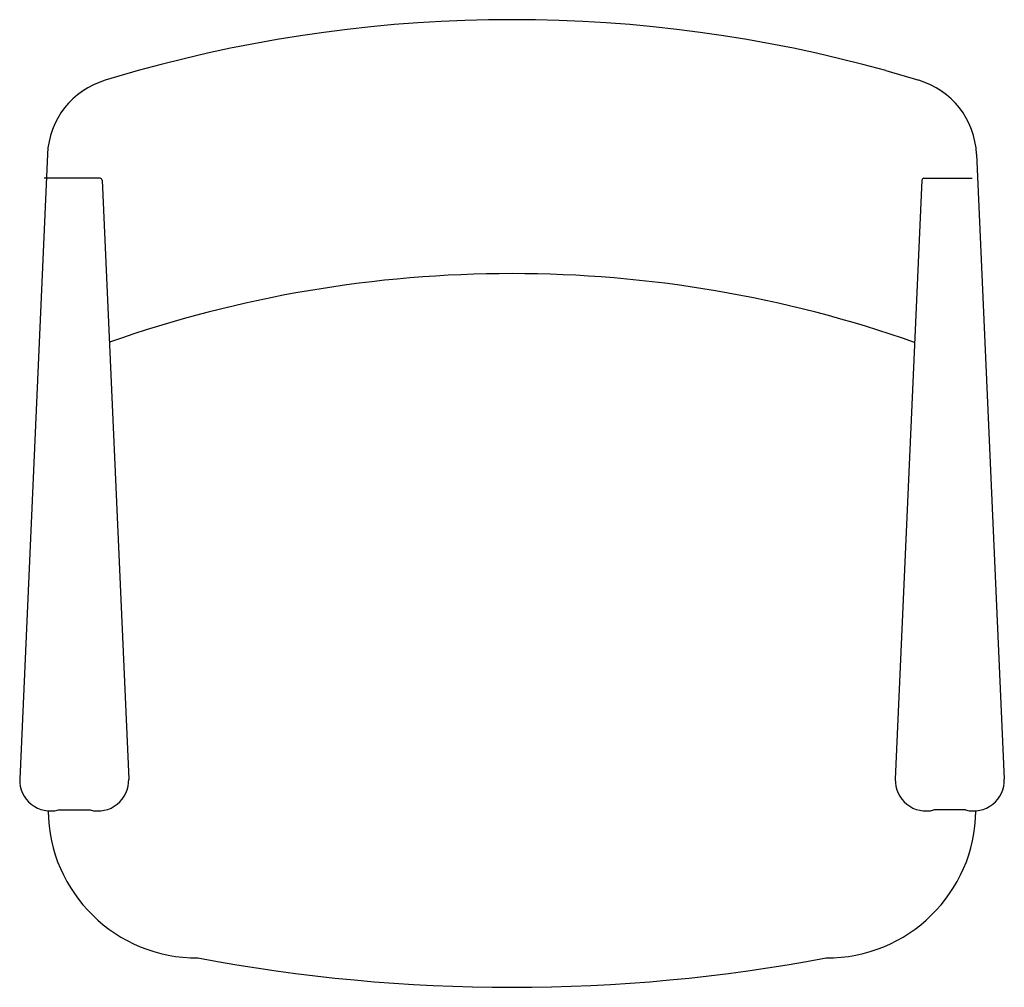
# Model space of a CAD drawing. Extents: x -0.195 to 0.224, y -0.189 to 0.222.
import ezdxf

# ---------------------------------------------------------------- set-up
doc = ezdxf.new("R2010")
doc.units = 0
doc.header["$MEASUREMENT"] = 0
doc.layers.add('LCO', color=1, linetype='CONTINUOUS')

msp = doc.modelspace()

# ---------------------------------------------------------------- linework, layer by layer
at = {"layer": 'LCO'}
for p, q in [((-0.1445280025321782, 0.2007551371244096), (-0.1585550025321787, 0.1966216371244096)), ((0.1734199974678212, 0.2007551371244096), (0.1874469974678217, 0.1966216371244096)), ((-0.1831385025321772, 0.165224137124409), (-0.1949395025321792, -0.1007588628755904)), ((0.212030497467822, 0.165224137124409), (0.2238314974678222, -0.1007588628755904)), ((-0.1607310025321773, 0.1549421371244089), (-0.1844860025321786, 0.1549421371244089)), ((-0.1598740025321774, 0.1541226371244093), (-0.148565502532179, -0.1007588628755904)), ((0.1887659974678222, 0.1541226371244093), (0.177457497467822, -0.1007588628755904)), ((0.1896229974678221, 0.1549421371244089), (0.2101729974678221, 0.1549421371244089)), ((-0.1785005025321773, -0.1139088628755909), (-0.1650045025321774, -0.1139088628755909)), ((0.2073924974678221, -0.1139088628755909), (0.1938964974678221, -0.1139088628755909))]:
    msp.add_line(p, q, dxfattribs=at)
for centre, radius, start, end in [((0.01444599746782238, -0.3715093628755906), 0.5939355, 74.474788, 105.525212), ((-0.148854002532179, 0.1637031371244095), 0.034318, 106.41992, 177.459612), ((0.1777459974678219, 0.1637031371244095), 0.034318, 2.540388, 73.58008000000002), ((-0.1607310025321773, 0.1540841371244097), 0.000858, 2.540388, 90), ((0.1896229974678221, 0.1540841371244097), 0.000858, 90, 177.459612), ((0.01435299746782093, -0.4018638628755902), 0.5162194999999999, 70.6138821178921, 109.3645703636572), ((-0.1817965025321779, -0.1011783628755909), 0.01315, 178.170837, 284.515353), ((-0.1617085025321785, -0.1011783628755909), 0.01315, 255.484647, 1.829163), ((0.1906004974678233, -0.1011783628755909), 0.01315, 178.170837, 284.515353), ((0.2106879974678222, -0.1011783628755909), 0.01315, 255.484647, 1.829163), ((-0.1195120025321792, -0.1134918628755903), 0.0633765, 180.715763, 270.354421), ((0.1484039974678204, -0.1134918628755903), 0.0633765, 269.645579, 359.284237), ((0.01444599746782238, 0.529975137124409), 0.7193510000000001, 259.299481, 280.700519)]:
    msp.add_arc(centre, radius, start, end, dxfattribs=at)

doc.saveas('drawing.dxf')
